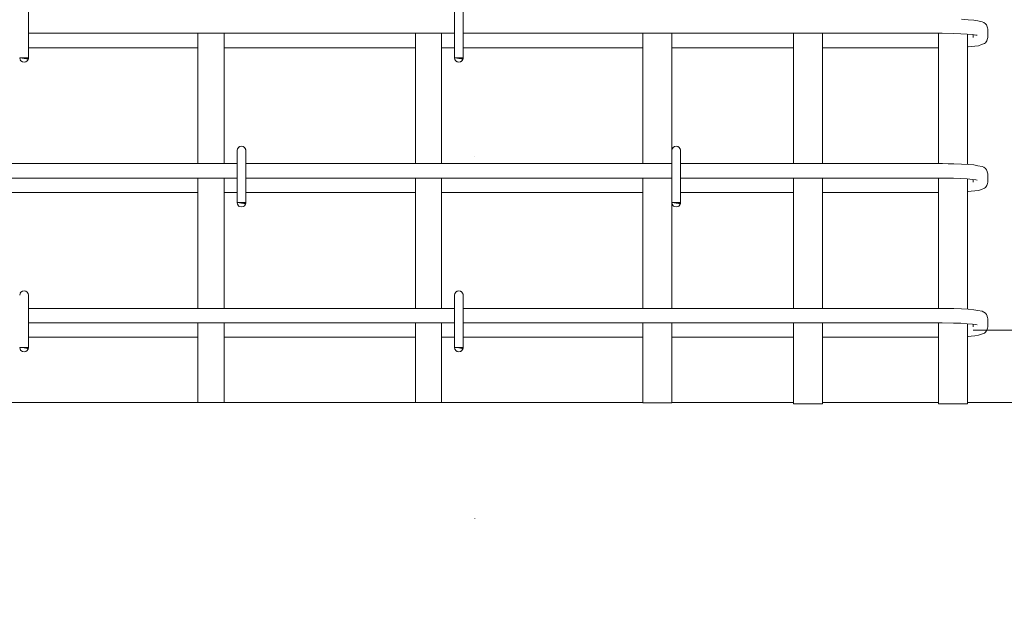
# Model space of a CAD drawing. Header units: millimetres. Extents: x -13889 to -3744, y 5954 to 13256.
# Tile 3 of 28: x -12194 to -11515, y 6956 to 7364. Entities that reach past the tile are written whole.
import ezdxf

# ---------------------------------------------------------------- set-up
doc = ezdxf.new("R2010")
doc.units = ezdxf.units.MM
doc.linetypes.add('ADSK_Линия разреза', pattern=[500, 0, -250, 0, -250])
doc.linetypes.add('ADSK_Пунктирная_п5', pattern=[125, 0, -125])
for name, color, linetype, lineweight in [('A-____-____-DIMS', 211, 'Continuous', 9), ('A-____-____-DIMS-25', 211, 'Continuous', 9), ('A-FLOR-____-MCUT', 192, 'Continuous', 50), ('G-____-____-SYMB', 111, 'ADSK_Пунктирная_п5', 20), ('S-RBAR-____-OTLN', 171, 'Continuous', 100)]:
    doc.layers.add(name, color=color, linetype=linetype, lineweight=lineweight)
doc.styles.add('GOST Common_I_2', font='GOST_Common Italic.ttf', dxfattribs={"width": 0.8, "height": 62.5})
doc.dimstyles.new('ADSK_Для_арматуры_Основной_2_5_мм_шаг_кол-во_Стрелки_точный', dxfattribs={"dimscale": 304.8, "dimtxt": 0.206224, "dimasz": 0, "dimexe": 0.123031, "dimexo": 0.000403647, "dimgap": 0.032808, "dimtad": 1, "dimdec": 0, "dimlfac": 304.8, "dimdsep": 46, "dimtxsty": 'GOST Common_I_2', "dimblk2": 'NONE', "dimsah": 1, "dimcen": 0.09, "dimdle": 0.123031, "dimazin": 0, "dimtfac": 1, "dimtdec": 4, "dimtix": 1, "dimtmove": 0, "dimatfit": 3, "dimfxl": 1, "dimtvp": 1, "dimtfill": 1, "dimtolj": 1, "dimtzin": 0, "dimarcsym": 2})
doc.dimstyles.new('ADSK_Округление_5мм__Узкий_', dxfattribs={"dimscale": 304.8, "dimtxt": 0.206224, "dimasz": 0.147638, "dimexe": 0.123031, "dimexo": 0.000269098, "dimgap": 0.032808, "dimtad": 1, "dimdec": 0, "dimlfac": 304.8, "dimrnd": 5, "dimdsep": 46, "dimtxsty": 'GOST Common_I_2', "dimblk1": 'OBLIQUE', "dimblk2": 'OBLIQUE', "dimsah": 1, "dimcen": 0.09, "dimdle": 0.123031, "dimazin": 0, "dimtfac": 1, "dimtdec": 4, "dimtix": 1, "dimtmove": 0, "dimatfit": 3, "dimfxl": 1, "dimtvp": 1, "dimtfill": 1, "dimtolj": 1, "dimtzin": 0, "dimlwd": 20, "dimlwe": 20, "dimarcsym": 2})
doc.dimstyles.new('ADSK_Округление_5мм__Узкий__1', dxfattribs={"dimscale": 304.8, "dimtxt": 0.206224, "dimasz": 0.147638, "dimexe": 0.123031, "dimexo": 0.000269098, "dimgap": 0.032808, "dimtad": 1, "dimdec": 0, "dimlfac": 304.8, "dimrnd": 5, "dimdsep": 46, "dimtxsty": 'GOST Common_I_2', "dimblk1": 'OBLIQUE', "dimblk2": 'OBLIQUE', "dimsah": 1, "dimcen": 0.09, "dimdle": 0.123031, "dimazin": 0, "dimtfac": 1, "dimtdec": 4, "dimtix": 1, "dimtmove": 1, "dimatfit": 3, "dimfxl": 1, "dimtvp": 1, "dimtfill": 1, "dimtolj": 1, "dimtzin": 0, "dimlwd": 20, "dimlwe": 20, "dimarcsym": 2})

# ---------------------------------------------------------------- blocks, each defined once
blk = doc.blocks.new('DIMBLOCK10-КЖ1_ПЭ_ВЭ3_Армирование_Пилоны_Пм-3_4_1-1')
at = {"layer": 'A-____-____-DIMS-25', "lineweight": 40}
for p, q in [((-11249.51, 7750), (-11272.01, 7772.5)), ((-11249.51, 7750), (-11227.01, 7727.5)), ((-11249.51, 7150), (-11272.01, 7172.5)), ((-11249.51, 7150), (-11227.01, 7127.5))]:
    blk.add_line(p, q, dxfattribs=at)
at = {"layer": 'A-____-____-DIMS-25', "lineweight": 20}
for p, q in [((-11249.51, 7750), (-11536.09, 7750)), ((-11249.51, 7750), (-11249.51, 7150)), ((-11249.51, 7750), (-11212.01, 7750)), ((-11249.51, 7150), (-11536.09, 7150)), ((-11249.51, 7150), (-11212.01, 7150))]:
    blk.add_line(p, q, dxfattribs=at)
at = {"layer": 'A-____-____-DIMS-25', "color": 0, "lineweight": 20, "insert": (-11341.19, 7397.26), "char_height": 62.5, "width": 126.5667, "attachment_point": 1, "rotation": 90, "line_spacing_factor": 1.022761, "style": 'GOST Common_I_2', "bg_fill": 3, "box_fill_scale": 1.25, "bg_fill_color": 256, "bg_fill_true_color": 13158600, "bg_fill_transparency": 0}
blk.add_mtext('600', dxfattribs=at)
blk = doc.blocks.new('_Oblique')
at = {"color": 0, "linetype": 'ByBlock', "lineweight": -2}
blk.add_line((-0.5, -0.5), (0.5, 0.5), dxfattribs=at)
blk = doc.blocks.new('DIMBLOCK11-КЖ1_ПЭ_ВЭ3_Армирование_Пилоны_Пм-3_4_1-1')
at = {"layer": 'A-____-____-DIMS-25', "lineweight": 40}
for p, q in [((-11249.51, 7150), (-11272.01, 7172.5)), ((-11249.51, 7150), (-11227.01, 7127.5)), ((-11249.51, 7100), (-11272.01, 7122.5)), ((-11249.51, 7100), (-11227.01, 7077.5))]:
    blk.add_line(p, q, dxfattribs=at)
at = {"layer": 'A-____-____-DIMS-25', "lineweight": 20}
for p, q in [((-11249.51, 7150), (-11536.09, 7150)), ((-11249.51, 7150), (-11249.51, 7062.5)), ((-11249.51, 7150), (-11212.01, 7150)), ((-11249.51, 7098.16), (-11249.51, 7125)), ((-11249.51, 7100), (-11475, 7100)), ((-11249.51, 7100), (-11212.01, 7100)), ((-11249.51, 7015.34), (-11249.51, 7098.16))]:
    blk.add_line(p, q, dxfattribs=at)
at = {"layer": 'A-____-____-DIMS-25', "color": 0, "lineweight": 20, "insert": (-11341.19, 7015.34), "char_height": 62.5, "width": 84.3778, "attachment_point": 1, "rotation": 90, "line_spacing_factor": 1.022761, "style": 'GOST Common_I_2', "bg_fill": 3, "box_fill_scale": 1.25, "bg_fill_color": 256, "bg_fill_true_color": 13158600, "bg_fill_transparency": 0}
blk.add_mtext('50', dxfattribs=at)
blk = doc.blocks.new('DIMBLOCK14-КЖ1_ПЭ_ВЭ3_Армирование_Пилоны_Пм-3_4_1-1')
at = {"layer": 'A-____-____-DIMS-25', "lineweight": 40}
for points in [[(-11248.51, 7750), (-11258.39, 7675), (-11238.64, 7675)], [(-11248.51, 7150), (-11238.64, 7225), (-11258.39, 7225)]]:
    blk.add_hatch(color=256, dxfattribs=at).paths.add_polyline_path(points)
at = {"layer": 'A-____-____-DIMS-25'}
for p, q in [((-11248.51, 7787.5), (-11248.51, 7112.5)), ((-11248.51, 7750), (-11493.59, 7750)), ((-11248.51, 7750), (-11211.01, 7750)), ((-11248.51, 7150), (-11493.59, 7150)), ((-11248.51, 7150), (-11211.01, 7150))]:
    blk.add_line(p, q, dxfattribs=at)
at = {"layer": 'A-____-____-DIMS-25', "lineweight": 40}
for p, q in [((-11248.51, 7750), (-11258.39, 7675)), ((-11238.64, 7675), (-11248.51, 7750)), ((-11258.39, 7675), (-11238.64, 7675)), ((-11238.64, 7225), (-11258.39, 7225)), ((-11258.39, 7225), (-11248.51, 7150)), ((-11248.51, 7150), (-11238.64, 7225))]:
    blk.add_line(p, q, dxfattribs=at)
at = {"layer": 'A-____-____-DIMS-25', "color": 0, "insert": (-11340.19, 7296.59), "char_height": 62.5, "width": 368.194, "attachment_point": 1, "rotation": 90, "line_spacing_factor": 1.022761, "style": 'GOST Common_I_2', "bg_fill": 3, "box_fill_scale": 1.25, "bg_fill_color": 256, "bg_fill_true_color": 13158600, "bg_fill_transparency": 0}
blk.add_mtext('100x6=600', dxfattribs=at)
blk = doc.blocks.new('_None')

msp = doc.modelspace()

# ---------------------------------------------------------------- hatches: boundary and pattern name
at = {"layer": 'S-RBAR-____-OTLN', "lineweight": 20}
for points in [[(-12188.698, 7337.3021), (-12188.1022, 7338.0002), (-12194, 7338.0002), (-12191, 7337.6052)], [(-11888.698, 7337.3021), (-11888.1022, 7338.0002), (-11894, 7338.0002), (-11891, 7337.6052)], [(-12038.698, 7237.3021), (-12038.1022, 7238.0002), (-12044, 7238.0002), (-12041, 7237.6052)], [(-11738.698, 7237.3021), (-11738.1022, 7238.0002), (-11744, 7238.0002), (-11741, 7237.6052)], [(-12188.698, 7137.3021), (-12188.1022, 7138.0002), (-12194, 7138.0002), (-12191, 7137.6052)], [(-11888.698, 7137.3021), (-11888.1022, 7138.0002), (-11894, 7138.0002), (-11891, 7137.6052)]]:
    msp.add_hatch(color=256, dxfattribs=at).paths.add_polyline_path(points)
h = msp.add_hatch(color=256, dxfattribs=at)
edge = h.paths.add_edge_path()
edge.add_arc((-12191, 7338.0002), 3, 339.0594289, 360)
edge.add_line((-12188, 7338.0002), (-12191, 7338.0002))
edge.add_line((-12191, 7338.0002), (-12188.1981, 7336.928))
h = msp.add_hatch(color=256, dxfattribs=at)
edge = h.paths.add_edge_path()
edge.add_arc((-11891, 7338.0002), 3, 339.0594289, 360)
edge.add_line((-11888, 7338.0002), (-11891, 7338.0002))
edge.add_line((-11891, 7338.0002), (-11888.1981, 7336.928))
h = msp.add_hatch(color=256, dxfattribs=at)
edge = h.paths.add_edge_path()
edge.add_arc((-12041, 7238.0002), 3, 339.0594289, 360)
edge.add_line((-12038, 7238.0002), (-12041, 7238.0002))
edge.add_line((-12041, 7238.0002), (-12038.1981, 7236.928))
h = msp.add_hatch(color=256, dxfattribs=at)
edge = h.paths.add_edge_path()
edge.add_arc((-11741, 7238.0002), 3, 339.0594289, 360)
edge.add_line((-11738, 7238.0002), (-11741, 7238.0002))
edge.add_line((-11741, 7238.0002), (-11738.1981, 7236.928))
h = msp.add_hatch(color=256, dxfattribs=at)
edge = h.paths.add_edge_path()
edge.add_arc((-12191, 7138.0002), 3, 339.0594289, 360)
edge.add_line((-12188, 7138.0002), (-12191, 7138.0002))
edge.add_line((-12191, 7138.0002), (-12188.1981, 7136.928))
h = msp.add_hatch(color=256, dxfattribs=at)
edge = h.paths.add_edge_path()
edge.add_arc((-11891, 7138.0002), 3, 339.0594289, 360)
edge.add_line((-11888, 7138.0002), (-11891, 7138.0002))
edge.add_line((-11891, 7138.0002), (-11888.1981, 7136.928))

# ---------------------------------------------------------------- linework, layer by layer
at = {"layer": 'A-FLOR-____-MCUT', "color": 8, "lineweight": 9}
for p, q in [((-12071, 7100), (-12240, 7100)), ((-11921, 7100), (-12053, 7100)), ((-11764, 7100), (-11903, 7100)), ((-11660, 7100), (-11744, 7100)), ((-11560, 7100), (-11640, 7100)), ((-11100, 7100), (-11540, 7100))]:
    msp.add_line(p, q, dxfattribs=at)
at = {"layer": 'G-____-____-SYMB', "linetype": 'ADSK_Линия разреза'}
msp.add_line((-11880, 12772.349), (-11880, 6101.1881), dxfattribs=at)
at = {"layer": 'S-RBAR-____-OTLN', "lineweight": 20}
for p, q in [((-12188, 7374.0002), (-12188, 7338.0002)), ((-11894, 7374.0002), (-11894, 7338.0002)), ((-11888, 7374.0002), (-11888, 7338.0002)), ((-11539.5177, 7364.3521), (-11544.1831, 7364.6289)), ((-11535.6096, 7364.0075), (-11539.5177, 7364.3521)), ((-11532.7849, 7363.4809), (-11535.6096, 7364.0075)), ((-11529.9603, 7362.9543), (-11532.7849, 7363.4809)), ((-11528.7891, 7362.4113), (-11529.9603, 7362.9543)), ((-11527.6734, 7361.5629), (-11528.7891, 7362.4113)), ((-11526.9923, 7360.7491), (-11527.6734, 7361.5629)), ((-11526.6568, 7360.182), (-11526.9923, 7360.7491)), ((-11526.1642, 7358.6956), (-11526.6568, 7360.182)), ((-11526.0914, 7357.8319), (-11526.1642, 7358.6956)), ((-11526.0914, 7352.1684), (-11526.0914, 7357.8319)), ((-11894, 7355.0002), (-12188, 7355.0002)), ((-12071, 7265.0002), (-12071, 7355.0002)), ((-12053, 7265.0002), (-12053, 7355.0002)), ((-11921, 7265.0002), (-11921, 7355.0002)), ((-11903, 7265.0002), (-11903, 7355.0002)), ((-11561.0914, 7355.0002), (-11888, 7355.0002)), ((-11764, 7355.0002), (-11764, 7265.0002)), ((-11744, 7355.0002), (-11744, 7274.0002)), ((-11660, 7355.0002), (-11660, 7265.0002)), ((-11640, 7355.0002), (-11640, 7265.0002)), ((-11557.4636, 7354.9841), (-11561.0914, 7355.0002)), ((-11560, 7354.9953), (-11560, 7264.9953)), ((-11549.7605, 7354.8374), (-11557.4636, 7354.9841)), ((-11544.6654, 7354.6406), (-11549.7605, 7354.8374)), ((-11540.2386, 7354.3781), (-11544.6654, 7354.6406)), ((-11536.685, 7354.0655), (-11540.2386, 7354.3781)), ((-11540, 7354.3571), (-11540, 7264.3807)), ((-11534.2344, 7353.7361), (-11536.685, 7354.0655)), ((-11536.0914, 7352.1684), (-11536.0914, 7353.9857)), ((-11533.3766, 7353.5548), (-11534.2344, 7353.7361)), ((-11526.6568, 7349.8183), (-11526.1642, 7351.3047)), ((-11526.1642, 7351.3047), (-11526.0914, 7352.1684)), ((-12188, 7345.0002), (-12071, 7345.0002)), ((-12053, 7345.0002), (-11921, 7345.0002)), ((-11903, 7345.0002), (-11894, 7345.0002)), ((-11888, 7345.0002), (-11764, 7345.0002)), ((-11744, 7345.0002), (-11660, 7345.0002)), ((-11640, 7345.0002), (-11561.0914, 7345.0002)), ((-11561.0914, 7345.0002), (-11560, 7345.006)), ((-11540, 7345.6286), (-11539.613, 7345.6566)), ((-11539.613, 7345.6566), (-11537.4624, 7345.8122)), ((-11537.4624, 7345.8122), (-11534.989, 7346.1126)), ((-11534.989, 7346.1126), (-11532.5155, 7346.4131)), ((-11532.5155, 7346.4131), (-11530.3966, 7347.1689)), ((-11530.3966, 7347.1689), (-11528.2777, 7347.9248)), ((-11528.2777, 7347.9248), (-11527.6734, 7348.4375)), ((-11527.6734, 7348.4375), (-11526.6568, 7349.8183)), ((-12188.1022, 7338.0002), (-12194, 7338.0002)), ((-12194, 7338.0002), (-12191, 7337.6052)), ((-12188, 7338.0002), (-12191, 7338.0002)), ((-12191, 7338.0002), (-12188.1981, 7336.928)), ((-12191, 7337.6052), (-12188.698, 7337.3021)), ((-12188.698, 7337.3021), (-12188.1022, 7338.0002)), ((-11888.1022, 7338.0002), (-11894, 7338.0002)), ((-11894, 7338.0002), (-11891, 7337.6052)), ((-11888, 7338.0002), (-11891, 7338.0002)), ((-11891, 7338.0002), (-11888.1981, 7336.928)), ((-11891, 7337.6052), (-11888.698, 7337.3021)), ((-11888.698, 7337.3021), (-11888.1022, 7338.0002)), ((-12044, 7274.0002), (-12044, 7238.0002)), ((-12038, 7274.0002), (-12038, 7238.0002)), ((-11744, 7274.0002), (-11744, 7238.0002)), ((-11738, 7274.0002), (-11738, 7238.0002)), ((-12044, 7265.0002), (-12440.0914, 7265.0002)), ((-11744, 7265.0002), (-12038, 7265.0002)), ((-11561.0914, 7265.0002), (-11738, 7265.0002)), ((-11557.3745, 7264.9837), (-11561.0914, 7265.0002)), ((-11553.4179, 7264.9083), (-11557.3745, 7264.9837)), ((-11549.4612, 7264.8329), (-11553.4179, 7264.9083)), ((-11544.1831, 7264.6289), (-11549.4612, 7264.8329)), ((-11539.5177, 7264.3521), (-11544.1831, 7264.6289)), ((-11535.6096, 7264.0075), (-11539.5177, 7264.3521)), ((-11532.7849, 7263.4809), (-11535.6096, 7264.0075)), ((-11529.9603, 7262.9543), (-11532.7849, 7263.4809)), ((-11528.7891, 7262.4113), (-11529.9603, 7262.9543)), ((-11527.6734, 7261.5629), (-11528.7891, 7262.4113)), ((-11526.9923, 7260.7491), (-11527.6734, 7261.5629)), ((-11526.6568, 7260.182), (-11526.9923, 7260.7491)), ((-11526.1642, 7258.6956), (-11526.6568, 7260.182)), ((-11526.0914, 7257.8319), (-11526.1642, 7258.6956)), ((-11526.0914, 7252.1684), (-11526.0914, 7257.8319)), ((-12044, 7255.0002), (-12440.0914, 7255.0002)), ((-12071, 7165.0002), (-12071, 7255.0002)), ((-12053, 7165.0002), (-12053, 7255.0002)), ((-11744, 7255.0002), (-12038, 7255.0002)), ((-11921, 7165.0002), (-11921, 7255.0002)), ((-11903, 7165.0002), (-11903, 7255.0002)), ((-11764, 7255.0002), (-11764, 7165.0002)), ((-11561.0914, 7255.0002), (-11738, 7255.0002)), ((-11660, 7255.0002), (-11660, 7165.0002)), ((-11640, 7255.0002), (-11640, 7165.0002)), ((-11557.4636, 7254.9841), (-11561.0914, 7255.0002)), ((-11560, 7254.9953), (-11560, 7164.9953)), ((-11549.7605, 7254.8374), (-11557.4636, 7254.9841)), ((-11544.6654, 7254.6406), (-11549.7605, 7254.8374)), ((-11540.2386, 7254.3781), (-11544.6654, 7254.6406)), ((-11536.685, 7254.0655), (-11540.2386, 7254.3781)), ((-11540, 7254.3571), (-11540, 7164.3807)), ((-11534.2344, 7253.7361), (-11536.685, 7254.0655)), ((-11536.0914, 7252.1684), (-11536.0914, 7253.9857)), ((-11533.3766, 7253.5548), (-11534.2344, 7253.7361)), ((-11527.6734, 7248.4375), (-11526.6568, 7249.8183)), ((-11526.6568, 7249.8183), (-11526.1642, 7251.3047)), ((-11526.1642, 7251.3047), (-11526.0914, 7252.1684)), ((-12240, 7245.0002), (-12071, 7245.0002)), ((-12053, 7245.0002), (-12044, 7245.0002)), ((-12038, 7245.0002), (-11921, 7245.0002)), ((-11903, 7245.0002), (-11764, 7245.0002)), ((-11738, 7245.0002), (-11660, 7245.0002)), ((-11640, 7245.0002), (-11561.0914, 7245.0002)), ((-11561.0914, 7245.0002), (-11560, 7245.006)), ((-11540, 7245.6286), (-11539.613, 7245.6566)), ((-11539.613, 7245.6566), (-11537.4624, 7245.8122)), ((-11537.4624, 7245.8122), (-11534.989, 7246.1126)), ((-11534.989, 7246.1126), (-11532.5155, 7246.4131)), ((-11532.5155, 7246.4131), (-11530.3966, 7247.1689)), ((-11530.3966, 7247.1689), (-11528.2777, 7247.9248)), ((-11528.2777, 7247.9248), (-11527.6734, 7248.4375)), ((-12038.1022, 7238.0002), (-12044, 7238.0002)), ((-12044, 7238.0002), (-12041, 7237.6052)), ((-12038, 7238.0002), (-12041, 7238.0002)), ((-12041, 7238.0002), (-12038.1981, 7236.928)), ((-12041, 7237.6052), (-12038.698, 7237.3021)), ((-12038.698, 7237.3021), (-12038.1022, 7238.0002)), ((-11738.1022, 7238.0002), (-11744, 7238.0002)), ((-11744, 7238.0002), (-11741, 7237.6052)), ((-11744, 7238.0002), (-11744, 7165.0002)), ((-11738, 7238.0002), (-11741, 7238.0002)), ((-11741, 7238.0002), (-11738.1981, 7236.928)), ((-11741, 7237.6052), (-11738.698, 7237.3021)), ((-11738.698, 7237.3021), (-11738.1022, 7238.0002)), ((-12188, 7174.0002), (-12188, 7138.0002)), ((-11894, 7174.0002), (-11894, 7138.0002)), ((-11888, 7174.0002), (-11888, 7138.0002)), ((-11894, 7165.0002), (-12188, 7165.0002)), ((-11561.0914, 7165.0002), (-11888, 7165.0002)), ((-11557.3745, 7164.9837), (-11561.0914, 7165.0002)), ((-11553.4179, 7164.9083), (-11557.3745, 7164.9837)), ((-11549.4612, 7164.8329), (-11553.4179, 7164.9083)), ((-11544.1831, 7164.6289), (-11549.4612, 7164.8329)), ((-11539.5177, 7164.3521), (-11544.1831, 7164.6289)), ((-11535.6096, 7164.0075), (-11539.5177, 7164.3521)), ((-11532.7849, 7163.4809), (-11535.6096, 7164.0075)), ((-11529.9603, 7162.9543), (-11532.7849, 7163.4809)), ((-11528.7891, 7162.4113), (-11529.9603, 7162.9543)), ((-11527.6734, 7161.5629), (-11528.7891, 7162.4113)), ((-11526.9923, 7160.7491), (-11527.6734, 7161.5629)), ((-11526.6568, 7160.182), (-11526.9923, 7160.7491)), ((-11894, 7155.0002), (-12188, 7155.0002)), ((-12071, 7100.0002), (-12071, 7155.0002)), ((-12053, 7100.0002), (-12053, 7155.0002)), ((-11921, 7100.0002), (-11921, 7155.0002)), ((-11903, 7100.0002), (-11903, 7155.0002)), ((-11561.0914, 7155.0002), (-11888, 7155.0002)), ((-11764, 7155.0002), (-11764, 7099.6379)), ((-11744, 7155.0002), (-11744, 7099.6379)), ((-11660, 7155.0002), (-11660, 7099.0582)), ((-11640, 7155.0002), (-11640, 7099.0582)), ((-11557.4636, 7154.9841), (-11561.0914, 7155.0002)), ((-11560, 7154.9953), (-11560, 7099.0582)), ((-11549.7605, 7154.8374), (-11557.4636, 7154.9841)), ((-11544.6654, 7154.6406), (-11549.7605, 7154.8374)), ((-11540.2386, 7154.3781), (-11544.6654, 7154.6406)), ((-11536.685, 7154.0655), (-11540.2386, 7154.3781)), ((-11540, 7154.3571), (-11540, 7099.0582)), ((-11534.2344, 7153.7361), (-11536.685, 7154.0655)), ((-11536.0914, 7152.1684), (-11536.0914, 7153.9857)), ((-11526.1642, 7158.6956), (-11526.6568, 7160.182)), ((-11526.0914, 7157.8319), (-11526.1642, 7158.6956)), ((-11526.0914, 7152.1684), (-11526.0914, 7157.8319)), ((-11533.3766, 7153.5548), (-11534.2344, 7153.7361)), ((-11532.5155, 7146.4131), (-11530.3966, 7147.1689)), ((-11530.3966, 7147.1689), (-11528.2777, 7147.9248)), ((-11528.2777, 7147.9248), (-11527.6734, 7148.4375)), ((-11527.6734, 7148.4375), (-11526.6568, 7149.8183)), ((-11526.6568, 7149.8183), (-11526.1642, 7151.3047)), ((-11526.1642, 7151.3047), (-11526.0914, 7152.1684)), ((-12188, 7145.0002), (-12071, 7145.0002)), ((-12053, 7145.0002), (-11921, 7145.0002)), ((-11903, 7145.0002), (-11894, 7145.0002)), ((-11888, 7145.0002), (-11764, 7145.0002)), ((-11744, 7145.0002), (-11660, 7145.0002)), ((-11640, 7145.0002), (-11561.0914, 7145.0002)), ((-11561.0914, 7145.0002), (-11560, 7145.006)), ((-11540, 7145.6286), (-11539.613, 7145.6566)), ((-11539.613, 7145.6566), (-11537.4624, 7145.8122)), ((-11537.4624, 7145.8122), (-11534.989, 7146.1126)), ((-11534.989, 7146.1126), (-11532.5155, 7146.4131)), ((-12188.1022, 7138.0002), (-12194, 7138.0002)), ((-12194, 7138.0002), (-12191, 7137.6052)), ((-12188, 7138.0002), (-12191, 7138.0002)), ((-12191, 7138.0002), (-12188.1981, 7136.928)), ((-12191, 7137.6052), (-12188.698, 7137.3021)), ((-12188.698, 7137.3021), (-12188.1022, 7138.0002)), ((-11888.1022, 7138.0002), (-11894, 7138.0002)), ((-11894, 7138.0002), (-11891, 7137.6052)), ((-11888, 7138.0002), (-11891, 7138.0002)), ((-11891, 7138.0002), (-11888.1981, 7136.928)), ((-11891, 7137.6052), (-11888.698, 7137.3021)), ((-11888.698, 7137.3021), (-11888.1022, 7138.0002)), ((-12053, 7100.0002), (-12071, 7100.0002)), ((-11903, 7100.0002), (-11921, 7100.0002)), ((-11764, 7099.6379), (-11744, 7099.6379)), ((-11660, 7099.0582), (-11640, 7099.0582)), ((-11560, 7099.0582), (-11540, 7099.0582))]:
    msp.add_line(p, q, dxfattribs=at)
for centre, start, end in [((-12191, 7338.0002), 180, 0), ((-12191, 7338.0002), 339.0594289, 0), ((-12191, 7338.0002), 345, 0), ((-11891, 7338.0002), 180, 0), ((-11891, 7338.0002), 339.0594289, 0), ((-11891, 7338.0002), 345, 0), ((-12191, 7338.0002), 210, 240), ((-12191, 7338.0002), 300, 330), ((-11891, 7338.0002), 210, 240), ((-11891, 7338.0002), 300, 330), ((-12041, 7274.0002), 0, 180), ((-12041, 7274.0002), 120, 150), ((-12041, 7274.0002), 30, 60), ((-11741, 7274.0002), 0, 180), ((-11741, 7274.0002), 120, 150), ((-11741, 7274.0002), 30, 60), ((-12041, 7274.0002), 0, 15), ((-11741, 7274.0002), 0, 15), ((-12041, 7238.0002), 180, 0), ((-12041, 7238.0002), 210, 240), ((-12041, 7238.0002), 300, 330), ((-12041, 7238.0002), 339.0594289, 0), ((-12041, 7238.0002), 345, 0), ((-11741, 7238.0002), 180, 0), ((-11741, 7238.0002), 210, 240), ((-11741, 7238.0002), 300, 330), ((-11741, 7238.0002), 339.0594289, 0), ((-11741, 7238.0002), 345, 0), ((-12191, 7174.0002), 0, 180), ((-12191, 7174.0002), 120, 150), ((-12191, 7174.0002), 30, 60), ((-12191, 7174.0002), 0, 15), ((-11891, 7174.0002), 0, 180), ((-11891, 7174.0002), 120, 150), ((-11891, 7174.0002), 30, 60), ((-11891, 7174.0002), 0, 15), ((-12191, 7138.0002), 180, 0), ((-12191, 7138.0002), 210, 238.7547845), ((-12191, 7138.0002), 301.2452155, 330), ((-12191, 7138.0002), 339.0594289, 0), ((-12191, 7138.0002), 345, 0), ((-11891, 7138.0002), 180, 0), ((-11891, 7138.0002), 210, 238.7547845), ((-11891, 7138.0002), 301.2452155, 330), ((-11891, 7138.0002), 339.0594289, 0), ((-11891, 7138.0002), 345, 0)]:
    msp.add_arc(centre, 3, start, end, dxfattribs=at)

# ---------------------------------------------------------------- next in the draw order: dimensions: what is measured, and where the dimension line sits
at = {"layer": 'A-____-____-DIMS', "lineweight": 20}
dim = msp.add_linear_dim(base=(-11249.5118, 7150.0002), p1=(-11561.0914, 7750.0002), p2=(-11561.0914, 7150.0002), angle=90, dimstyle='ADSK_Округление_5мм__Узкий_', override={"dimpost": '<>', "dimfxl": 600}, dxfattribs=at)
dim.commit()
dim.dimension.update_dxf_attribs({"geometry": 'DIMBLOCK10-КЖ1_ПЭ_ВЭ3_Армирование_Пилоны_Пм-3_4_1-1', "text_midpoint": (-11290.7618, 7450.0002)})

# ---------------------------------------------------------------- next in the draw order: dimensions: what is measured, and where the dimension line sits
dim = msp.add_linear_dim(base=(-11249.5118, 7100), p1=(-11561.0914, 7150.0002), p2=(-11500, 7100), angle=90, dimstyle='ADSK_Округление_5мм__Узкий__1', override={"dimpost": '<>', "dimfxl": 78.944128}, dxfattribs=at)
dim.commit()
dim.dimension.update_dxf_attribs({"geometry": 'DIMBLOCK11-КЖ1_ПЭ_ВЭ3_Армирование_Пилоны_Пм-3_4_1-1', "text_midpoint": (-11299.5219, 7057.5316), "dimtype": 160, "text_rotation": 90})

# ---------------------------------------------------------------- next in the draw order: dimensions: what is measured, and where the dimension line sits
at = {"layer": 'A-____-____-DIMS'}
dim = msp.add_linear_dim(base=(-11248.5118, 7150.0002), p1=(-11531.0914, 7750.0002), p2=(-11531.0914, 7150.0002), angle=90, text='100x6=600', dimstyle='ADSK_Для_арматуры_Основной_2_5_мм_шаг_кол-во_Стрелки_точный', override={"dimpost": '<>', "dimblk1": 'None', "dimblk2": 'None', "dimsah": 1, "dimfxl": 600}, dxfattribs=at)
dim.commit()
dim.dimension.update_dxf_attribs({"geometry": 'DIMBLOCK14-КЖ1_ПЭ_ВЭ3_Армирование_Пилоны_Пм-3_4_1-1', "text_midpoint": (-11289.7618, 7450.0002)})

doc.saveas('drawing.dxf')
